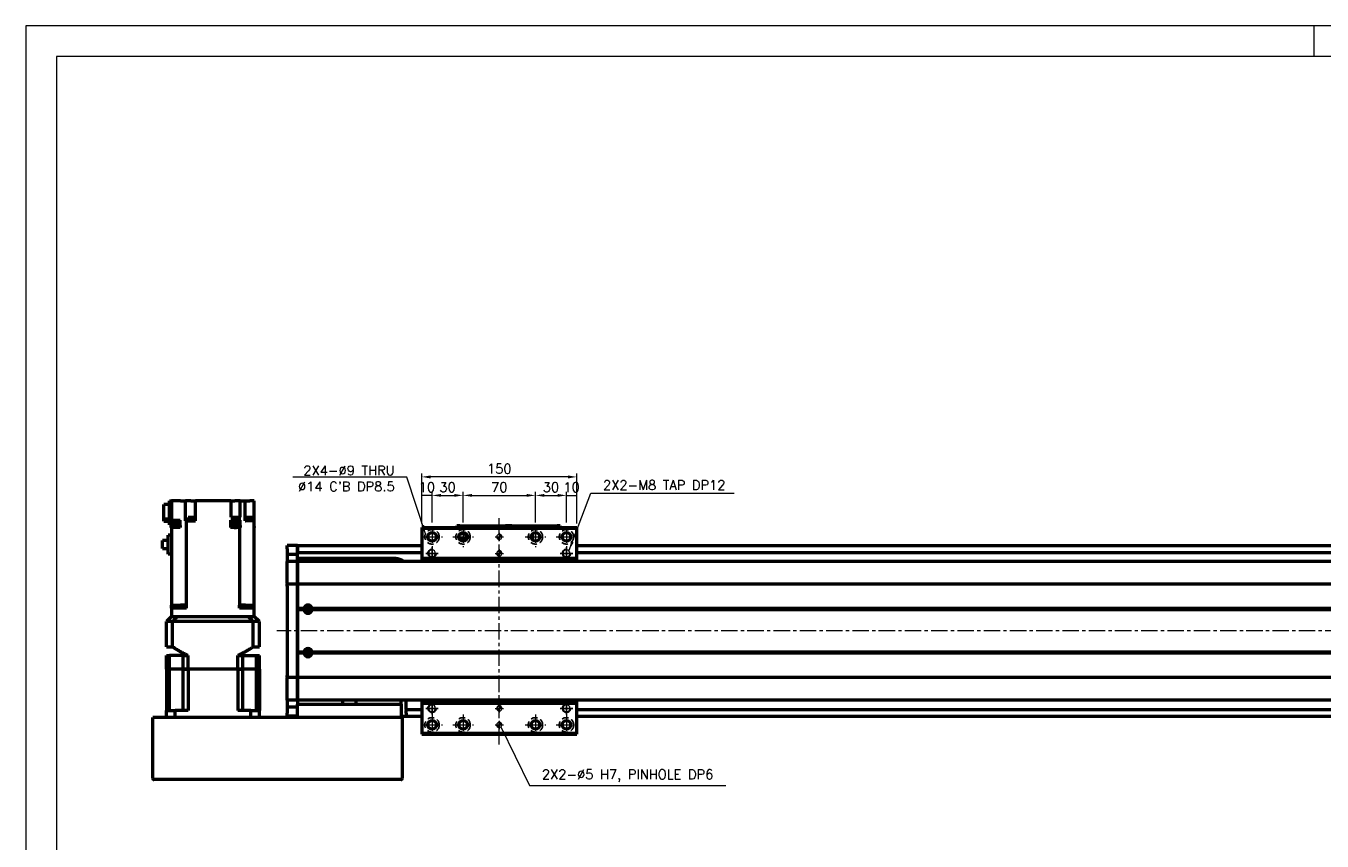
# Model space of a CAD drawing. Header units: millimetres. Extents: x 46891 to 51038, y 6223 to 10291.
# Tile 5 of 8: x 48547 to 49800, y 9502 to 10291. Entities that reach past the tile are written whole.
import ezdxf

# ---------------------------------------------------------------- set-up
doc = ezdxf.new("R2010")
doc.units = ezdxf.units.MM
doc.header["$LTSCALE"] = 0.5
doc.linetypes.add('CENTER', pattern=[50.8, 31.75, -6.35, 6.35, -6.35])
doc.linetypes.add('HIDDENX2', pattern=[19.05, 12.7, -6.35])
doc.layers.get('0').update_dxf_attribs({"lineweight": 20})
doc.layers.add('1', color=1, linetype='CENTER', lineweight=13)
doc.layers.add('외형선(ISO)', color=7, linetype='Continuous', lineweight=50)
for name, color, linetype in [('2', 2, 'HIDDENX2'), ('C', 1, 'CENTER'), ('DIM', 4, 'Continuous')]:
    doc.layers.add(name, color=color, linetype=linetype)
doc.styles.add('DSR TEXT', font='romans.shx', dxfattribs={"bigfont": 'whgtxt.shx'})
doc.styles.get("Standard").update_dxf_attribs({"font": 'romans.shx', "bigfont": 'whgtxt.shx'})
doc.dimstyles.new('DSR', dxfattribs={"dimscale": 2, "dimtxt": 3, "dimasz": 3, "dimexe": 0.5, "dimexo": 0.5, "dimgap": 0.5, "dimtad": 1, "dimdsep": 46, "dimtxsty": 'Standard', "dimcen": 2.5, "dimclrd": 4, "dimclre": 4, "dimclrt": 2, "dimadec": 0, "dimazin": 2, "dimtfac": 1, "dimtmove": 0, "dimatfit": 3, "dimfxl": 0, "dimlwd": -1, "dimlwe": -1, "dimarcsym": 0})

# ---------------------------------------------------------------- blocks, each defined once
blk = doc.blocks.new('A$C1C1952E1')
at = {"color": 1}
blk.add_lwpolyline([(0, 0), (420, 0), (420, 297), (0, 297)], close=True, dxfattribs=at)
at = {"color": 3}
blk.add_lwpolyline([(5, 5), (415, 5), (415, 292), (5, 292)], close=True, dxfattribs=at)
blk = doc.blocks.new('A$C33E56CC6')
h = blk.add_hatch()
h.set_pattern_fill('ANSI31', color=256, style=0)
h.set_pattern_definition([(45, (-7065.45672, -6508.5399), (-0.0883883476, 0.0883883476), [])])
h.paths.add_polyline_path([(4, 6.5, 0.414214), (1.5, 4), (4, 4)])
h.paths.add_polyline_path([(6.5, 4), (4, 4), (4, 1.5, 0.414214)])
blk.add_circle((4, 4), 2.5)
at = {"layer": '1'}
for p, q in [((0, 4), (8, 4)), ((4, 0), (4, 8))]:
    blk.add_line(p, q, dxfattribs=at)
blk = doc.blocks.new('tap8')
blk.add_circle((0, 0), 3.4)
at = {"layer": 'C', "color": 1, "linetype": 'CENTER'}
for p, q in [((-6, 0), (6, 0)), ((0, -6), (0, 6))]:
    blk.add_line(p, q, dxfattribs=at)
at = {"layer": 'DIM', "color": 3}
blk.add_arc((0, 0), 4, 263.8455, 189.4314, dxfattribs=at)
blk = doc.blocks.new('*D71')
at = {"color": 1, "linetype": 'ByBlock'}
for p, q in [((48929.5, 9809.2), (48929.5, 9839.7)), ((48939.5, 9836.4), (48929.5, 9836.4)), ((48939.5, 9810.2), (48939.5, 9839.7))]:
    blk.add_line(p, q, dxfattribs=at)
at = {"layer": 'Defpoints', "color": 0}
for p in [(48929.5, 9836.4), (48929.5, 9805.3), (48939.5, 9806.3)]:
    blk.add_point(p, dxfattribs=at)
at = {"color": 3, "insert": (48934.5, 9844.3), "char_height": 9.24, "attachment_point": 5, "style": 'DSR TEXT'}
blk.add_mtext('10', dxfattribs=at)
blk = doc.blocks.new('*D72')
at = {"color": 1, "linetype": 'ByBlock'}
for p, q in [((48939.5, 9810.2), (48939.5, 9839.7)), ((48948.1, 9836.4), (48960.9, 9836.4)), ((48969.5, 9810.2), (48969.5, 9839.7))]:
    blk.add_line(p, q, dxfattribs=at)
at = {"color": 1}
for points in [[(48948.1, 9837.8), (48948.1, 9835), (48939.5, 9836.4)], [(48960.9, 9837.8), (48960.9, 9835), (48969.5, 9836.4)]]:
    blk.add_solid(points, dxfattribs=at)
at = {"layer": 'Defpoints', "color": 0}
for p in [(48969.5, 9836.4), (48939.5, 9806.3), (48969.5, 9806.3)]:
    blk.add_point(p, dxfattribs=at)
at = {"color": 3, "insert": (48954.5, 9844.3), "char_height": 9.24, "attachment_point": 5, "style": 'DSR TEXT'}
blk.add_mtext('30', dxfattribs=at)
blk = doc.blocks.new('*D73')
at = {"color": 1, "linetype": 'ByBlock'}
for p, q in [((48969.5, 9810.2), (48969.5, 9839.7)), ((48978.1, 9836.4), (49030.9, 9836.4)), ((49039.5, 9810.2), (49039.5, 9839.7))]:
    blk.add_line(p, q, dxfattribs=at)
at = {"color": 1}
for points in [[(48978.1, 9837.8), (48978.1, 9835), (48969.5, 9836.4)], [(49030.9, 9837.8), (49030.9, 9835), (49039.5, 9836.4)]]:
    blk.add_solid(points, dxfattribs=at)
at = {"layer": 'Defpoints', "color": 0}
for p in [(49039.5, 9836.4), (48969.5, 9806.3), (49039.5, 9806.3)]:
    blk.add_point(p, dxfattribs=at)
at = {"color": 3, "insert": (49004.5, 9844.3), "char_height": 9.24, "attachment_point": 5, "style": 'DSR TEXT'}
blk.add_mtext('70', dxfattribs=at)
blk = doc.blocks.new('*D74')
at = {"color": 1, "linetype": 'ByBlock'}
for p, q in [((49039.5, 9810.2), (49039.5, 9839.7)), ((49048.1, 9836.4), (49060.9, 9836.4)), ((49069.5, 9810.2), (49069.5, 9839.7))]:
    blk.add_line(p, q, dxfattribs=at)
at = {"color": 1}
for points in [[(49048.1, 9837.8), (49048.1, 9835), (49039.5, 9836.4)], [(49060.9, 9837.8), (49060.9, 9835), (49069.5, 9836.4)]]:
    blk.add_solid(points, dxfattribs=at)
at = {"layer": 'Defpoints', "color": 0}
for p in [(49069.5, 9836.4), (49039.5, 9806.3), (49069.5, 9806.3)]:
    blk.add_point(p, dxfattribs=at)
at = {"color": 3, "insert": (49054.5, 9844.3), "char_height": 9.24, "attachment_point": 5, "style": 'DSR TEXT'}
blk.add_mtext('30', dxfattribs=at)
blk = doc.blocks.new('*D75')
at = {"color": 1, "linetype": 'ByBlock'}
for p, q in [((49069.5, 9810.2), (49069.5, 9839.7)), ((49069.5, 9836.4), (49079.5, 9836.4)), ((49079.5, 9809.2), (49079.5, 9839.7))]:
    blk.add_line(p, q, dxfattribs=at)
at = {"layer": 'Defpoints', "color": 0}
for p in [(49079.5, 9836.4), (49069.5, 9806.3), (49079.5, 9805.3)]:
    blk.add_point(p, dxfattribs=at)
at = {"color": 3, "insert": (49074.5, 9844.3), "char_height": 9.24, "attachment_point": 5, "style": 'DSR TEXT'}
blk.add_mtext('10', dxfattribs=at)
blk = doc.blocks.new('*D76')
at = {"color": 1, "linetype": 'ByBlock'}
for p, q in [((48929.5, 9809.2), (48929.5, 9857.6)), ((49070.9, 9854.3), (48938.1, 9854.3)), ((49079.5, 9809.2), (49079.5, 9857.6))]:
    blk.add_line(p, q, dxfattribs=at)
at = {"color": 1}
for points in [[(48938.1, 9855.7), (48938.1, 9852.8), (48929.5, 9854.3)], [(49070.9, 9855.7), (49070.9, 9852.8), (49079.5, 9854.3)]]:
    blk.add_solid(points, dxfattribs=at)
at = {"layer": 'Defpoints', "color": 0}
for p in [(48929.5, 9854.3), (48929.5, 9805.3), (49079.5, 9805.3)]:
    blk.add_point(p, dxfattribs=at)
at = {"color": 3, "insert": (49004.5, 9862.2), "char_height": 9.24, "attachment_point": 5, "style": 'DSR TEXT'}
blk.add_mtext('150', dxfattribs=at)

msp = doc.modelspace()

# ---------------------------------------------------------------- linework, layer by layer
at = {"color": 1}
msp.add_line((49792.37032, 10290.76982), (49792.37032, 10261.11032), dxfattribs=at)
at = {"layer": '1'}
for p, q in [((48939.50234, 9806.28579), (48939.50234, 9786.28579)), ((48969.50234, 9806.28579), (48969.50234, 9786.28579)), ((49004.50234, 9595.28579), (49004.50234, 9815.28579)), ((49039.50234, 9806.28579), (49039.50234, 9786.28579)), ((49069.50234, 9806.28579), (49069.50234, 9786.28579)), ((48929.50234, 9796.28579), (48949.50234, 9796.28579)), ((48959.50234, 9796.28579), (48979.50234, 9796.28579)), ((49029.50234, 9796.28579), (49049.50234, 9796.28579)), ((49059.50234, 9796.28579), (49079.50234, 9796.28579)), ((50479.50234, 9705.28579), (48789.50234, 9705.28579)), ((48939.50234, 9624.28579), (48939.50234, 9604.28579)), ((48969.50234, 9624.28579), (48969.50234, 9604.28579)), ((49039.50234, 9624.28579), (49039.50234, 9604.28579)), ((49069.50234, 9624.28579), (49069.50234, 9604.28579)), ((48929.50234, 9614.28579), (48949.50234, 9614.28579)), ((48959.50234, 9614.28579), (48979.50234, 9614.28579)), ((49029.50234, 9614.28579), (49049.50234, 9614.28579)), ((49059.50234, 9614.28579), (49079.50234, 9614.28579))]:
    msp.add_line(p, q, dxfattribs=at)
at = {"layer": '2'}
for centre in [(48939.50234, 9796.28579), (48969.50234, 9796.28579), (49039.50234, 9796.28579), (49069.50234, 9796.28579), (48939.50234, 9614.28579), (48969.50234, 9614.28579), (49039.50234, 9614.28579), (49069.50234, 9614.28579)]:
    msp.add_circle(centre, 7, dxfattribs=at)
at = {"layer": '외형선(ISO)'}
for p, q in [((48685.50234, 9831.2858), (48687.50234, 9831.2858)), ((48685.50234, 9807.7858), (48685.50234, 9831.2858)), ((48687.50234, 9831.2858), (48687.50234, 9812.2858)), ((48696.05849, 9831.2858), (48687.50234, 9831.2858)), ((48696.05849, 9831.2858), (48701.13523, 9831.2858)), ((48701.13523, 9811.7858), (48701.13523, 9831.2858)), ((48706.30234, 9831.2858), (48701.13523, 9831.2858)), ((48706.30234, 9831.2858), (48710.80234, 9831.2858)), ((48710.80234, 9811.7858), (48710.80234, 9831.2858)), ((48744.70234, 9831.2858), (48710.80234, 9831.2858)), ((48744.70234, 9831.2858), (48744.70234, 9815.2858)), ((48744.70234, 9831.2858), (48748.70234, 9831.2858)), ((48753.82428, 9831.2858), (48748.70234, 9831.2858)), ((48753.82428, 9815.2858), (48753.82428, 9831.2858)), ((48753.83501, 9831.2858), (48753.82428, 9831.2858)), ((48753.83501, 9831.2858), (48758.60234, 9831.2858)), ((48758.60234, 9811.7858), (48758.60234, 9831.2858)), ((48758.60234, 9831.2858), (48763.10234, 9831.2858)), ((48767.50234, 9831.2858), (48763.10234, 9831.2858)), ((48767.50234, 9811.7858), (48767.50234, 9831.2858)), ((48685.50234, 9827.59138), (48680.00234, 9827.59138)), ((48680.00234, 9813.69573), (48680.00234, 9827.59138)), ((48680.00234, 9811.38021), (48680.00234, 9813.69573)), ((48680.00234, 9813.69573), (48685.50234, 9813.69573)), ((48680.00234, 9811.38021), (48685.50234, 9811.38021)), ((48687.50234, 9807.7858), (48685.50234, 9807.7858)), ((48694.88244, 9806.2858), (48687.28244, 9806.2858)), ((48687.28244, 9805.2858), (48687.28244, 9806.2858)), ((48687.28244, 9805.2858), (48687.50234, 9805.2858)), ((48687.50234, 9812.2858), (48695.90234, 9812.2858)), ((48687.50234, 9807.7858), (48687.50234, 9812.2858)), ((48687.50234, 9807.7858), (48687.50234, 9807.2858)), ((48687.50234, 9807.2858), (48687.50234, 9806.2858)), ((48687.50234, 9807.2858), (48687.58244, 9807.2858)), ((48687.50234, 9805.2858), (48687.50234, 9730.2858)), ((48695.9414, 9805.2858), (48687.50234, 9805.2858)), ((48694.58244, 9808.8858), (48687.58244, 9808.8858)), ((48687.58244, 9806.2858), (48687.58244, 9808.8858)), ((48694.58244, 9806.2858), (48694.58244, 9808.8858)), ((48695.90234, 9807.2858), (48694.58244, 9807.2858)), ((48694.88244, 9805.2858), (48694.88244, 9806.2858)), ((48695.90234, 9807.2858), (48695.90234, 9812.2858)), ((48695.90234, 9807.2858), (48695.9414, 9807.2858)), ((48695.9414, 9807.2858), (48695.9414, 9805.2858)), ((48701.13523, 9811.7858), (48701.16967, 9811.7858)), ((48701.83615, 9811.7858), (48701.16967, 9811.7858)), ((48701.83615, 9730.2858), (48701.83615, 9811.7858)), ((48701.83615, 9811.7858), (48710.80234, 9811.7858)), ((48709.30377, 9812.2858), (48703.30377, 9812.2858)), ((48703.30377, 9812.2858), (48703.30377, 9811.7858)), ((48709.25377, 9812.9858), (48703.35377, 9812.9858)), ((48703.35377, 9812.9858), (48703.35377, 9812.2858)), ((48709.05377, 9814.9858), (48703.55377, 9814.9858)), ((48703.55377, 9814.9858), (48703.55377, 9812.9858)), ((48709.05377, 9814.9858), (48709.05377, 9812.9858)), ((48709.25377, 9812.9858), (48709.25377, 9812.2858)), ((48709.30377, 9812.2858), (48709.30377, 9811.7858)), ((48744.70091, 9807.2858), (48744.70234, 9807.2858)), ((48744.70091, 9807.2858), (48744.70091, 9805.2858)), ((48747.93903, 9805.2858), (48744.70091, 9805.2858)), ((48744.70234, 9815.2858), (48753.16853, 9815.2858)), ((48744.70234, 9812.2858), (48753.16853, 9812.2858)), ((48744.70234, 9807.2858), (48744.70234, 9812.2858)), ((48745.71296, 9807.2858), (48744.70234, 9807.2858)), ((48753.01296, 9806.2858), (48745.41296, 9806.2858)), ((48745.41296, 9805.2858), (48745.41296, 9806.2858)), ((48752.71296, 9808.8858), (48745.71296, 9808.8858)), ((48745.71296, 9806.2858), (48745.71296, 9808.8858)), ((48747.93903, 9805.2858), (48750.48688, 9805.2858)), ((48753.16853, 9805.2858), (48750.48688, 9805.2858)), ((48752.71296, 9806.2858), (48752.71296, 9808.8858)), ((48752.71296, 9807.2858), (48753.82428, 9807.2858)), ((48753.01296, 9805.2858), (48753.01296, 9806.2858)), ((48753.16853, 9812.2858), (48753.16853, 9815.2858)), ((48753.82428, 9815.2858), (48753.16853, 9815.2858)), ((48753.16853, 9812.2858), (48753.82428, 9812.2858)), ((48753.16853, 9805.2858), (48753.16853, 9730.2858)), ((48753.82697, 9805.2858), (48753.16853, 9805.2858)), ((48753.82428, 9807.2858), (48753.82428, 9812.2858)), ((48753.82428, 9807.2858), (48753.82697, 9807.2858)), ((48753.82697, 9807.2858), (48753.82697, 9805.2858)), ((48758.60234, 9811.7858), (48758.94619, 9811.7858)), ((48767.50234, 9811.7858), (48758.94619, 9811.7858)), ((48766.06328, 9812.2858), (48760.06328, 9812.2858)), ((48760.06328, 9812.2858), (48760.06328, 9811.7858)), ((48766.01328, 9812.9858), (48760.11328, 9812.9858)), ((48760.11328, 9812.9858), (48760.11328, 9812.2858)), ((48765.81328, 9814.9858), (48760.31328, 9814.9858)), ((48760.31328, 9814.9858), (48760.31328, 9812.9858)), ((48765.81328, 9814.9858), (48765.81328, 9812.9858)), ((48766.01328, 9812.9858), (48766.01328, 9812.2858)), ((48766.06328, 9812.2858), (48766.06328, 9811.7858)), ((48767.50234, 9730.2858), (48767.50234, 9811.7858)), ((48767.72224, 9806.2858), (48767.50234, 9806.2858)), ((48767.50234, 9805.2858), (48767.72224, 9805.2858)), ((48767.72224, 9805.2858), (48767.72224, 9806.2858)), ((48929.50234, 9805.28579), (48929.50234, 9804.28579)), ((48929.50234, 9805.28579), (49079.50234, 9805.28579)), ((48929.50234, 9804.28579), (48929.50234, 9775.28579)), ((49079.50234, 9804.28579), (48929.50234, 9804.28579)), ((48963.50234, 9806.78577), (48963.50234, 9806.78575)), ((48963.50234, 9806.78577), (49013.50234, 9806.78577)), ((48963.50234, 9805.28579), (48963.50234, 9806.78575)), ((48966.50234, 9806.78575), (49010.50234, 9806.78575)), ((49013.50234, 9806.78577), (49013.50234, 9806.78575)), ((49013.50234, 9806.78577), (49063.50234, 9806.78577)), ((49013.50234, 9805.28579), (49013.50234, 9806.78575)), ((49013.50234, 9806.78575), (49013.50234, 9805.28579)), ((49016.50234, 9806.78575), (49060.50234, 9806.78575)), ((49063.50234, 9806.78575), (49063.50234, 9805.28579)), ((49079.50234, 9804.28579), (49079.50234, 9805.28579)), ((49079.50234, 9775.28579), (49079.50234, 9804.28579)), ((48684.10234, 9792.6108), (48678.70234, 9792.6108)), ((48678.70234, 9785.1608), (48678.70234, 9792.6108)), ((48684.10234, 9779.3858), (48684.10234, 9797.9358)), ((48687.50234, 9797.9358), (48684.10234, 9797.9358)), ((49035.40234, 9795.16664), (49035.40234, 9797.40495)), ((49036.70234, 9793.98578), (49035.92849, 9793.98578)), ((49036.70234, 9799.48306), (49036.70234, 9793.98578)), ((49036.70234, 9793.98578), (49036.70234, 9793.08853)), ((48678.70234, 9785.1608), (48684.10234, 9785.1608)), ((48687.50234, 9779.3858), (48684.10234, 9779.3858)), ((48799.50234, 9784.78579), (48799.50234, 9787.78579)), ((48809.50234, 9787.78579), (48799.50234, 9787.78579)), ((48799.50234, 9784.78579), (48799.50234, 9781.84619)), ((48799.50234, 9781.84619), (48799.50234, 9779.04616)), ((48799.50234, 9779.04616), (48799.50234, 9772.35245)), ((48809.50234, 9779.04616), (48799.50234, 9779.04616)), ((48809.50234, 9784.7858), (48809.50234, 9787.7858)), ((48809.50234, 9787.7858), (48929.50234, 9787.7858)), ((48809.50234, 9787.78579), (48809.50234, 9784.78579)), ((48809.50234, 9784.7858), (48809.50234, 9782.2858)), ((48809.50234, 9781.84619), (48809.50234, 9784.78579)), ((48809.50234, 9779.04616), (48809.50234, 9781.84619)), ((48809.50234, 9781.2858), (48929.50234, 9781.2858)), ((48809.50234, 9772.35245), (48809.50234, 9779.04616)), ((49079.50234, 9787.7858), (50459.50234, 9787.7858)), ((49079.50234, 9781.2858), (50459.50234, 9781.2858)), ((48799.50234, 9772.35245), (48799.50234, 9772.28579)), ((48809.50234, 9772.35245), (48799.50234, 9772.35245)), ((48799.50234, 9769.58944), (48799.50234, 9772.28579)), ((48809.50234, 9772.28579), (48799.50234, 9772.28579)), ((48799.50234, 9750.98132), (48799.50234, 9769.58944)), ((48904.50234, 9775.2858), (48809.50234, 9775.2858)), ((48809.50234, 9772.28579), (48809.50234, 9772.35245)), ((48809.50234, 9769.58944), (48809.50234, 9772.2858)), ((50459.50234, 9772.2858), (48809.50234, 9772.2858)), ((48809.50234, 9772.28579), (48809.50234, 9769.58944)), ((48809.50234, 9769.58944), (48809.50234, 9750.98132)), ((48809.50234, 9750.98132), (48809.50234, 9769.58944)), ((48929.50234, 9775.28579), (48929.50234, 9772.2858)), ((49079.50234, 9775.28579), (48929.50234, 9775.28579)), ((49079.50234, 9772.2858), (49079.50234, 9775.28579)), ((48799.50234, 9750.98132), (48799.50234, 9750.5132)), ((48799.50234, 9748.5132), (48799.50234, 9750.5132)), ((48809.50234, 9750.5132), (48799.50234, 9750.5132)), ((48799.50234, 9748.5132), (48799.50234, 9662.05839)), ((48809.50234, 9750.5132), (48809.50234, 9750.98132)), ((48809.50234, 9750.98132), (48809.50234, 9750.5132)), ((48809.50234, 9750.5132), (48809.50234, 9748.5132)), ((48809.50234, 9748.5132), (48809.50234, 9750.5132)), ((50459.50234, 9750.5132), (48809.50234, 9750.5132)), ((48809.50234, 9662.05839), (48809.50234, 9748.5132)), ((48809.50234, 9748.5132), (48809.50234, 9726.7858)), ((48687.50234, 9727.2858), (48687.50234, 9730.2858)), ((48687.50234, 9730.2858), (48696.05849, 9730.2858)), ((48692.63806, 9730.2858), (48692.63806, 9727.2858)), ((48701.16967, 9730.2858), (48696.05849, 9730.2858)), ((48701.16967, 9730.2858), (48701.83615, 9730.2858)), ((48701.42546, 9727.2858), (48701.42546, 9730.2858)), ((48701.83615, 9730.2858), (48701.84477, 9730.2858)), ((48701.84477, 9727.2858), (48701.84477, 9730.2858)), ((48753.15991, 9730.2858), (48753.16853, 9730.2858)), ((48753.15991, 9727.2858), (48753.15991, 9730.2858)), ((48753.16853, 9730.2858), (48753.83501, 9730.2858)), ((48753.57922, 9727.2858), (48753.57922, 9730.2858)), ((48758.94619, 9730.2858), (48753.83501, 9730.2858)), ((48758.94619, 9730.2858), (48767.50234, 9730.2858)), ((48762.36662, 9727.2858), (48762.36662, 9730.2858)), ((48767.50234, 9727.2858), (48767.50234, 9730.2858)), ((48687.50234, 9719.2858), (48682.50234, 9714.2858)), ((48694.50234, 9727.2858), (48687.50234, 9727.2858)), ((48687.50234, 9727.2858), (48687.50234, 9719.2858)), ((48687.50234, 9719.2858), (48687.59043, 9719.2858)), ((48687.59043, 9719.2858), (48693.39531, 9719.2858)), ((48693.39531, 9719.2858), (48693.49866, 9719.2858)), ((48693.49866, 9719.2858), (48761.50602, 9719.2858)), ((48701.84477, 9727.2858), (48694.50234, 9727.2858)), ((48694.50234, 9719.2858), (48760.50234, 9719.2858)), ((48760.50234, 9727.2858), (48753.15991, 9727.2858)), ((48767.50234, 9727.2858), (48760.50234, 9727.2858)), ((48761.60937, 9719.2858), (48761.50602, 9719.2858)), ((48761.60937, 9719.2858), (48767.41425, 9719.2858)), ((48767.50234, 9719.2858), (48767.41425, 9719.2858)), ((48767.50234, 9719.2858), (48767.50234, 9727.2858)), ((48772.50234, 9714.2858), (48767.50234, 9719.2858)), ((48815.53371, 9726.7858), (48809.50234, 9726.7858)), ((48816.00234, 9726.2858), (48809.50234, 9726.2858)), ((48815.53371, 9725.7858), (48809.50234, 9725.7858)), ((48809.50234, 9725.7858), (48809.50234, 9684.7858)), ((48818.22655, 9725.2858), (48820.77813, 9725.2858)), ((50446.00234, 9726.2858), (48823.00234, 9726.2858)), ((50445.53371, 9726.7858), (48823.47097, 9726.7858)), ((50445.53371, 9725.7858), (48823.47097, 9725.7858)), ((48688.49974, 9714.2858), (48682.50234, 9714.2858)), ((48682.50234, 9689.8358), (48682.50234, 9714.2858)), ((48688.49974, 9689.8358), (48688.49974, 9714.2858)), ((48766.50494, 9714.2858), (48688.49974, 9714.2858)), ((48772.50234, 9714.2858), (48766.50494, 9714.2858)), ((48766.50494, 9689.8358), (48766.50494, 9714.2858)), ((48772.50234, 9689.8358), (48772.50234, 9714.2858)), ((48682.50234, 9689.8358), (48688.49974, 9689.8358)), ((48682.50234, 9681.2858), (48685.45012, 9681.2858)), ((48682.50234, 9668.2858), (48682.50234, 9681.2858)), ((48698.64734, 9681.2858), (48685.45012, 9681.2858)), ((48685.45012, 9668.2858), (48685.45012, 9681.2858)), ((48698.64734, 9681.2858), (48703.50234, 9681.2858)), ((48698.64734, 9668.2858), (48698.64734, 9681.2858)), ((48703.50234, 9668.2858), (48703.50234, 9681.2858)), ((48751.50234, 9681.2858), (48756.35734, 9681.2858)), ((48751.50234, 9668.2858), (48751.50234, 9681.2858)), ((48756.35734, 9681.2858), (48769.55456, 9681.2858)), ((48756.35734, 9668.2858), (48756.35734, 9681.2858)), ((48766.50494, 9689.8358), (48772.50234, 9689.8358)), ((48769.55456, 9681.2858), (48772.50234, 9681.2858)), ((48769.55456, 9668.2858), (48769.55456, 9681.2858)), ((48772.50234, 9668.2858), (48772.50234, 9681.2858)), ((48815.53371, 9684.7858), (48809.50234, 9684.7858)), ((48816.00234, 9684.2858), (48809.50234, 9684.2858)), ((48815.53371, 9683.7858), (48809.50234, 9683.7858)), ((48809.50234, 9683.7858), (48809.50234, 9662.05839)), ((48818.22655, 9685.2858), (48820.77813, 9685.2858)), ((50446.00234, 9684.2858), (48823.00234, 9684.2858)), ((50445.53371, 9684.7858), (48823.47097, 9684.7858)), ((50445.53371, 9683.7858), (48823.47097, 9683.7858)), ((48682.50234, 9668.2858), (48682.50234, 9628.2858)), ((48685.45012, 9668.2858), (48682.50234, 9668.2858)), ((48682.50234, 9668.2858), (48685.45012, 9668.2858)), ((48685.45012, 9628.2858), (48685.45012, 9668.2858)), ((48692.14734, 9668.2858), (48685.45012, 9668.2858)), ((48692.14734, 9668.2858), (48685.45012, 9668.2858)), ((48698.64734, 9668.2858), (48692.14734, 9668.2858)), ((48698.64734, 9668.2858), (48692.14734, 9668.2858)), ((48703.50234, 9668.2858), (48698.64734, 9668.2858)), ((48698.64734, 9628.2858), (48698.64734, 9668.2858)), ((48698.64734, 9668.2858), (48703.50234, 9668.2858)), ((48751.50234, 9668.2858), (48703.50234, 9668.2858)), ((48703.50234, 9668.2858), (48703.50234, 9628.2858)), ((48751.50234, 9668.2858), (48703.50234, 9668.2858)), ((48756.35734, 9668.2858), (48751.50234, 9668.2858)), ((48751.50234, 9668.2858), (48751.50234, 9628.2858)), ((48751.50234, 9668.2858), (48756.35734, 9668.2858)), ((48762.85734, 9668.2858), (48756.35734, 9668.2858)), ((48756.35734, 9628.2858), (48756.35734, 9668.2858)), ((48762.85734, 9668.2858), (48756.35734, 9668.2858)), ((48769.55456, 9668.2858), (48762.85734, 9668.2858)), ((48769.55456, 9668.2858), (48762.85734, 9668.2858)), ((48772.50234, 9668.2858), (48769.55456, 9668.2858)), ((48769.55456, 9628.2858), (48769.55456, 9668.2858)), ((48769.55456, 9668.2858), (48772.50234, 9668.2858)), ((48772.50234, 9668.2858), (48772.50234, 9628.2858)), ((48799.50234, 9660.05839), (48799.50234, 9662.05839)), ((48799.50234, 9660.05839), (48799.50234, 9659.59027)), ((48809.50234, 9660.05839), (48799.50234, 9660.05839)), ((48799.50234, 9640.98215), (48799.50234, 9659.59027)), ((48809.50234, 9662.05839), (48809.50234, 9660.05839)), ((48809.50234, 9660.05839), (48809.50234, 9662.05839)), ((48809.50234, 9659.59027), (48809.50234, 9660.05839)), ((48809.50234, 9660.05839), (48809.50234, 9659.59027)), ((50459.50234, 9660.05839), (48809.50234, 9660.05839)), ((48809.50234, 9659.59027), (48809.50234, 9640.98215)), ((48809.50234, 9640.98215), (48809.50234, 9659.59027)), ((48799.50234, 9638.28579), (48799.50234, 9640.98215)), ((48809.50234, 9640.98215), (48809.50234, 9638.28579)), ((48809.50234, 9638.2858), (48809.50234, 9640.98215)), ((48682.50234, 9628.2858), (48690.90999, 9628.2858)), ((48682.50234, 9621.2858), (48682.50234, 9628.2858)), ((48703.50234, 9628.2858), (48690.90999, 9628.2858)), ((48690.90999, 9621.2858), (48690.90999, 9628.2858)), ((48764.09469, 9628.2858), (48751.50234, 9628.2858)), ((48764.09469, 9628.2858), (48772.50234, 9628.2858)), ((48764.09469, 9621.2858), (48764.09469, 9628.2858)), ((48772.50234, 9621.2858), (48772.50234, 9628.2858)), ((48799.50234, 9638.28579), (48799.50234, 9638.21914)), ((48809.50234, 9638.28579), (48799.50234, 9638.28579)), ((48799.50234, 9638.21914), (48799.50234, 9631.52543)), ((48809.50234, 9638.21914), (48799.50234, 9638.21914)), ((48799.50234, 9631.52543), (48799.50234, 9628.7254)), ((48809.50234, 9631.52543), (48799.50234, 9631.52543)), ((48799.50234, 9628.7254), (48799.50234, 9625.78579)), ((50459.50234, 9638.2858), (48809.50234, 9638.2858)), ((48809.50234, 9638.21914), (48809.50234, 9638.28579)), ((48809.50234, 9637.30666), (48809.50234, 9638.21914)), ((48809.50234, 9637.30666), (48809.50234, 9634.2858)), ((48809.50234, 9634.2858), (48909.50234, 9634.2858)), ((48809.50234, 9621.2858), (48809.50234, 9634.2858)), ((48853.09922, 9634.2858), (48853.09922, 9638.2858)), ((48865.90546, 9638.2858), (48865.90546, 9634.2858)), ((48909.50234, 9634.2858), (48909.50234, 9638.2858)), ((48909.50234, 9634.2858), (48909.50234, 9621.2858)), ((48914.50234, 9633.2858), (48914.50234, 9638.2858)), ((48914.50234, 9629.2858), (48914.50234, 9633.2858)), ((48914.50234, 9629.2858), (48914.50234, 9628.2858)), ((48914.50234, 9629.2858), (48929.50234, 9629.2858)), ((48914.50234, 9625.7858), (48914.50234, 9628.2858)), ((48929.50234, 9638.2858), (48929.50234, 9635.28579)), ((48929.50234, 9635.28579), (48929.50234, 9606.28579)), ((48929.50234, 9635.28579), (49079.50234, 9635.28579)), ((49079.50234, 9635.28579), (49079.50234, 9638.2858)), ((49079.50234, 9606.28579), (49079.50234, 9635.28579)), ((49079.50234, 9629.2858), (50459.50234, 9629.2858)), ((48669.50234, 9562.2858), (48669.50234, 9621.2858)), ((48670.50234, 9621.2858), (48669.50234, 9621.2858)), ((48909.50234, 9621.2858), (48670.50234, 9621.2858)), ((48799.50234, 9622.78579), (48799.50234, 9625.78579)), ((48809.50234, 9622.78579), (48799.50234, 9622.78579)), ((48909.50234, 9622.7858), (48914.50234, 9622.7858)), ((48910.50234, 9621.2858), (48909.50234, 9621.2858)), ((48910.50234, 9621.2858), (48910.50234, 9562.2858)), ((48914.50234, 9625.7858), (48914.50234, 9622.7858)), ((48914.50234, 9622.7858), (48929.50234, 9622.7858)), ((49079.50234, 9622.7858), (50459.50234, 9622.7858)), ((48929.50234, 9606.28579), (48929.50234, 9605.28579)), ((48929.50234, 9606.28579), (49079.50234, 9606.28579)), ((48929.50234, 9605.28579), (49079.50234, 9605.28579)), ((49079.50234, 9605.28579), (49079.50234, 9606.28579)), ((48909.50234, 9561.2858), (48670.50234, 9561.2858))]:
    msp.add_line(p, q, dxfattribs=at)
for centre, radius in [((48939.50234, 9796.28579), 4.25), ((48969.50234, 9796.28579), 4.25), ((49039.50234, 9796.28579), 4.25), ((49069.50234, 9796.28579), 4.25), ((48819.50234, 9726.2858), 2.25), ((48819.50234, 9726.28579), 1.621), ((48819.50234, 9684.2858), 2.25), ((48819.50234, 9684.28579), 1.621), ((48939.50234, 9614.28579), 4.25), ((48969.50234, 9614.28579), 4.25), ((49039.50234, 9614.28579), 4.25), ((49069.50234, 9614.28579), 4.25)]:
    msp.add_circle(centre, radius, dxfattribs=at)
for centre, radius, start, end in [((48967.50234, 9793.28579), 1.2295, 302.70087811, 169.91905481), ((48967.50234, 9800.28579), 1.2295, 224.8440709, 8.28607564), ((48973.50234, 9793.28579), 2.5, 84.96680796, 201.29332605), ((48973.50234, 9800.28579), 2.5, 180.53960904, 269.46033572), ((48904.50234, 9765.2858), 10, 44.42700414, 90), ((48952.50234, 9770.28579), 4.75, 24.90106926, 155.09893074), ((48952.50234, 9770.28579), 2.75, 46.65825749, 133.34174251), ((48984.50234, 9770.28579), 4.75, 24.90106926, 155.09893074), ((48984.50234, 9770.28579), 2.75, 46.65825749, 133.34174251), ((49024.50234, 9770.28579), 4.75, 24.90106926, 155.09893074), ((49024.50234, 9770.28579), 2.75, 46.65825749, 133.34174251), ((49056.50234, 9770.28579), 4.75, 24.90106926, 155.09893074), ((49056.50234, 9770.28579), 2.75, 46.65825749, 133.34174251), ((48819.50234, 9726.2858), 4, 7.18075589, 172.81924411), ((48819.50234, 9726.2858), 4, 187.18075578, 352.81924422), ((48819.50234, 9684.2858), 4, 7.18075578, 172.81924422), ((48819.50234, 9684.2858), 4, 187.18075578, 352.81924422), ((48952.50234, 9640.28579), 4.75, 204.90105547, 335.09894453), ((48952.50234, 9640.28579), 2.75, 226.65822603, 313.34177397), ((48984.50234, 9640.28579), 4.75, 204.90105547, 335.09894453), ((48984.50234, 9640.28579), 2.75, 226.65822603, 313.34177397), ((49024.50234, 9640.28579), 4.75, 204.90105547, 335.09894453), ((49024.50234, 9640.28579), 2.75, 226.65822603, 313.34177397), ((49056.50234, 9640.28579), 4.75, 204.90105547, 335.09894453), ((49056.50234, 9640.28579), 2.75, 226.65822603, 313.34177397), ((48670.50234, 9562.2858), 1, 180, 270), ((48909.50234, 9562.2858), 1, 270, 0)]:
    msp.add_arc(centre, radius, start, end, dxfattribs=at)
at = {"layer": '외형선(ISO)', "extrusion": (0, 0, -1)}
for centre, major_axis, start_param, end_param in [((48966.50234, 9806.78575), (-3, 0), 4.7122462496, 6.28289987), ((49010.50234, 9806.78575), (3, 0), 6.2830424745, 7.853981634), ((49016.50234, 9806.78575), (-3, 0), 4.712388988, 6.2831853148), ((49060.50234, 9806.78575), (3, 0), 0, 1.5707963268)]:
    msp.add_ellipse(centre, major_axis=major_axis, ratio=0.00001, start_param=start_param, end_param=end_param, dxfattribs=at)
at = {"layer": '외형선(ISO)'}
for points, degree in [([(48688.49974, 9714.2858), (48689.06843, 9714.85502), (48690.19695, 9715.98437), (48691.86334, 9717.65116), (48692.9565, 9718.74397), (48693.49866, 9719.2858)], 3), ([(48761.50602, 9719.2858), (48762.04846, 9718.7437), (48763.14198, 9717.65052), (48764.80838, 9715.98372), (48765.93653, 9714.85474), (48766.50494, 9714.2858)], 3), ([(48815.53371, 9726.7858), (48815.76803, 9726.52011), (48816.00234, 9726.2858)], 2), ([(48816.00234, 9726.2858), (48815.76803, 9726.05148), (48815.53371, 9725.7858)], 2), ([(48823.00234, 9726.2858), (48823.23665, 9726.52011), (48823.47097, 9726.7858)], 2), ([(48823.47097, 9725.7858), (48823.23665, 9726.05148), (48823.00234, 9726.2858)], 2), ([(48815.53371, 9684.7858), (48815.76803, 9684.52011), (48816.00234, 9684.2858)], 2), ([(48816.00234, 9684.2858), (48815.76803, 9684.05148), (48815.53371, 9683.7858)], 2), ([(48823.00234, 9684.2858), (48823.23665, 9684.52011), (48823.47097, 9684.7858)], 2), ([(48823.47097, 9683.7858), (48823.23665, 9684.05148), (48823.00234, 9684.2858)], 2)]:
    msp.add_open_spline(points, degree=degree, dxfattribs=at)
for points, weights in [([(48703.50234, 9681.2858), (48696.5812, 9684.5428), (48688.49974, 9689.8358)], [1.35416666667, 1.30973118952, 1.24342419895]), ([(48766.50494, 9689.8358), (48758.42348, 9684.5428), (48751.50234, 9681.2858)], [1.24342419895, 1.30973118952, 1.35416666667])]:
    msp.add_rational_spline(points, weights, degree=2, dxfattribs=at)

# ---------------------------------------------------------------- block references
at = {"xscale": 5.931900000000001, "yscale": 5.931900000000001, "zscale": 5.931900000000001}
msp.add_blockref('A$C1C1952E1', (48546.67132, 8528.99552), dxfattribs=at)
at = {"xscale": -1}
for name, p, rotation in [('A$C33E56CC6', (49000.50234, 9800.28579), 180), ('tap8', (48939.50234, 9780.28579), 90), ('A$C33E56CC6', (49000.50234, 9784.28579), 180), ('tap8', (49069.50234, 9780.28579), 90), ('tap8', (48939.50234, 9630.28579), 90), ('A$C33E56CC6', (49000.50234, 9634.28579), 180), ('tap8', (49069.50234, 9630.28579), 90), ('A$C33E56CC6', (49000.50234, 9618.28579), 180)]:
    msp.add_blockref(name, p, dxfattribs=dict(at, rotation=rotation))

# ---------------------------------------------------------------- texts
at = {"color": 3, "char_height": 9.24, "style": 'DSR TEXT'}
for s, insert, attachment_point in [("2X4-%%C9 THRU\\P%%C14 C'B DP8.5", (48903.30359, 9840.42361), 9), ('2X2-M8 TAP DP12', (49104.86435, 9841.79725), 7), ('2X2-%%C5 H7, PINHOLE DP6', (49045.69179, 9558.96238), 7)]:
    msp.add_mtext(s, dxfattribs=dict(at, insert=insert, attachment_point=attachment_point))

# ---------------------------------------------------------------- dimensions: what is measured, and where the dimension line sits
for base, p1, p2, picture, middle in [((48929.50234, 9854.27306), (49079.50234, 9805.28579), (48929.50234, 9805.28579), '*D76', (49004.50234, 9862.19306)), ((48929.50234, 9836.41283), (48939.50234, 9806.28579), (48929.50234, 9805.28579), '*D71', (48934.50234, 9844.33283)), ((48969.50234, 9836.41283), (48939.50234, 9806.28579), (48969.50234, 9806.28579), '*D72', (48954.50234, 9844.33283)), ((49039.50234, 9836.41283), (48969.50234, 9806.28579), (49039.50234, 9806.28579), '*D73', (49004.50234, 9844.33283)), ((49069.50234, 9836.41283), (49039.50234, 9806.28579), (49069.50234, 9806.28579), '*D74', (49054.50234, 9844.33283)), ((49079.50234, 9836.41283), (49069.50234, 9806.28579), (49079.50234, 9805.28579), '*D75', (49074.50234, 9844.33283))]:
    dim = msp.add_linear_dim(base=base, p1=p1, p2=p2, dimstyle='DSR', override={"dimscale": 3.3, "dimtxt": 2.8, "dimasz": 2.600136, "dimexe": 1, "dimexo": 1.2, "dimgap": 1, "dimdec": 4, "dimtxsty": 'DSR TEXT', "dimclrd": 1, "dimclre": 1, "dimclrt": 3, "dimtdec": 4, "dimtix": 1})
    dim.commit()
    dim.dimension.update_dxf_attribs({"geometry": picture, "text_midpoint": middle})

# ---------------------------------------------------------------- leaders
at = {"annotation_type": 0, "has_hookline": 1}
for points, hookline_direction, text_width in [([(48933.1444, 9799.21438), (48915.18404, 9854.17064), (48906.60359, 9854.17064)], 1, 98.615), ([(49072.08163, 9783.34312), (49092.9839, 9838.49725), (49101.56435, 9838.49725)], 0, 126.775), ([(49006.06678, 9612.33579), (49033.81134, 9555.66238), (49042.39179, 9555.66238)], 0, 178.0625)]:
    msp.add_leader(points, dimstyle='DSR', override={"dimscale": 3.3, "dimtxt": 2.8, "dimasz": 2.600136, "dimexe": 1, "dimexo": 1.2, "dimgap": 1, "dimdec": 4, "dimtxsty": 'DSR TEXT', "dimclrd": 1, "dimclre": 1, "dimclrt": 3, "dimtdec": 4, "dimtix": 1}, dxfattribs=dict(at, hookline_direction=hookline_direction, text_width=text_width))

doc.saveas('drawing.dxf')
